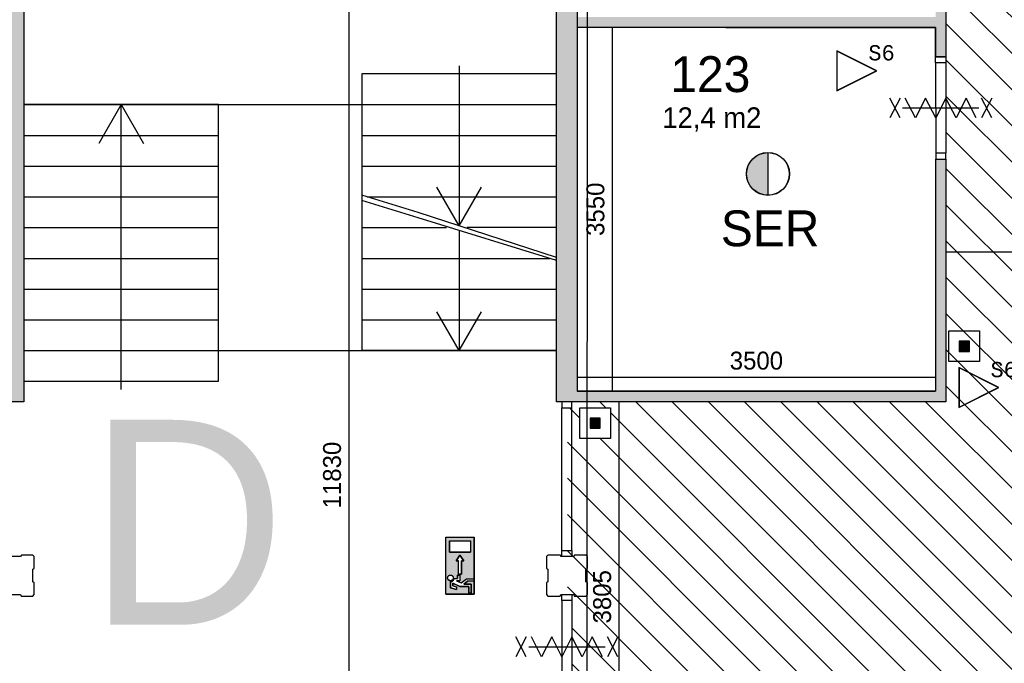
# Model space of a CAD drawing. Extents: x 126249 to 198477, y 373 to 102273.
# Tile 16 of 54: x 159707 to 169319, y 27517 to 33798. Entities that reach past the tile are written whole.
import ezdxf
from ezdxf.enums import TextEntityAlignment as Align

# ---------------------------------------------------------------- set-up
doc = ezdxf.new("R2010")
doc.units = 0
doc.header["$MEASUREMENT"] = 0
doc.header["$PDMODE"] = 35
doc.header["$PDSIZE"] = -0.5
doc.layers.get('0').update_dxf_attribs({"linetype": 'CONTINUOUS'})
doc.layers.get('DEFPOINTS').update_dxf_attribs({"linetype": 'CONTINUOUS'})
for name, color, linetype in [('-02$TEKST$$$MAAT', 252, 'CONTINUOUS'), ('AA$1A---_ARCEER', 252, 'CONTINUOUS'), ('AL00---_BRANDBEVEILIGING', 252, 'CONTINUOUS'), ('AL22----_BINNENWAND', 252, 'CONTINUOUS'), ('AL24----_TRAPPEN', 252, 'CONTINUOUS'), ('AL32----_BINNENKOZIJN', 252, 'CONTINUOUS'), ('AM$1A---_MAATVOERING', 252, 'CONTINUOUS'), ('Betonpalen', 252, 'CONTINUOUS'), ('Brandweer', 252, 'CONTINUOUS'), ('brandweer NIEUW', 252, 'CONTINUOUS'), ('LAYER01', 252, 'CONTINUOUS'), ('M2', 252, 'CONTINUOUS'), ('OMPARTIMENTERING', 252, 'CONTINUOUS'), ('UNUSEDHATCH', 252, 'CONTINUOUS')]:
    doc.layers.add(name, color=color, linetype=linetype)
doc.styles.add('B-01', font='b-gbp')
doc.styles.add('MONOTXT', font='MONOTXT')
doc.dimstyles.new('BBA_STAND', dxfattribs={"dimtxt": 175, "dimasz": 1, "dimexe": 1, "dimexo": 0.001, "dimgap": 75, "dimtad": 1, "dimdec": 0, "dimzin": 0, "dimdsep": 46, "dimtxsty": 'B-01', "dimblk": 'NONE', "dimblk1": 'NONE', "dimblk2": 'PIJL1', "dimcen": 1, "dimse1": 1, "dimse2": 1, "dimclrd": 256, "dimclre": 1, "dimclrt": 256, "dimadec": 0, "dimazin": 0, "dimtfac": 1, "dimtdec": 0, "dimtmove": 0, "dimatfit": 0, "dimldrblk": 'PIJL1', "dimfxl": 1, "dimtolj": 1, "dimtzin": 0, "dimarcsym": 0})

# ---------------------------------------------------------------- blocks, each defined once
blk = doc.blocks.new('*D112')
at = {"layer": 'AM$1A---_MAATVOERING', "lineweight": -2, "transparency": 16777216}
blk.add_line((165490.4, 33723.5), (165490.4, 30173.5), dxfattribs=at)
at = {"layer": 'DEFPOINTS', "color": 0, "transparency": 16777216}
for p in [(167933.4, 33723.5), (165490.4, 30173.5), (167933.4, 30173.5)]:
    blk.add_point(p, dxfattribs=at)
at = {"layer": 'AM$1A---_MAATVOERING', "transparency": 16777216, "insert": (165327.9, 31948.5), "char_height": 175, "attachment_point": 5, "rotation": 90, "style": 'B-01'}
blk.add_mtext('\\A1;3550', dxfattribs=at)
blk = doc.blocks.new('_None')
blk = doc.blocks.new('PIJL1')
at = {"color": 1, "linetype": 'ByBlock'}
blk.add_line((0, 82.6), (0, -82.6), dxfattribs=at)
blk.add_solid([(-100, 16.7), (-100, -16.7), (0, 0)], dxfattribs=at)
blk = doc.blocks.new('*D114')
at = {"layer": 'AM$1A---_MAATVOERING', "lineweight": -2, "transparency": 16777216}
blk.add_line((168648.8, 30307.5), (165148.7, 30307.5), dxfattribs=at)
at = {"layer": 'DEFPOINTS', "color": 0, "transparency": 16777216}
for p in [(165148.7, 34856.8), (168648.8, 34856.5), (165148.7, 30307.5)]:
    blk.add_point(p, dxfattribs=at)
at = {"layer": 'AM$1A---_MAATVOERING', "transparency": 16777216, "insert": (166898.8, 30470), "char_height": 175, "attachment_point": 5, "style": 'B-01'}
blk.add_mtext('\\A1;3500', dxfattribs=at)
blk = doc.blocks.new('*D167')
at = {"layer": 'AM$1A---_MAATVOERING', "lineweight": -2, "transparency": 16777216}
blk.add_line((164948.8, 34110.5), (159748.8, 34110.5), dxfattribs=at)
at = {"layer": 'DEFPOINTS', "color": 0, "transparency": 16777216}
for p in [(159748.8, 34110.5), (164948.8, 33834.5), (159748.8, 33637.5)]:
    blk.add_point(p, dxfattribs=at)
at = {"layer": 'AM$1A---_MAATVOERING', "transparency": 16777216, "insert": (162348.8, 34273), "char_height": 175, "attachment_point": 5, "style": 'B-01'}
blk.add_mtext('\\A1;5200', dxfattribs=at)
blk = doc.blocks.new('*D224')
at = {"layer": 'AM$1A---_MAATVOERING', "lineweight": -2, "transparency": 16777216}
blk.add_line((162919.6, 35269.2), (162919.6, 23439), dxfattribs=at)
at = {"layer": 'DEFPOINTS', "color": 0, "transparency": 16777216}
for p in [(163109.4, 35269.2), (162919.6, 23439), (163147.9, 23439)]:
    blk.add_point(p, dxfattribs=at)
at = {"layer": 'AM$1A---_MAATVOERING', "transparency": 16777216, "insert": (162757.1, 29354.1), "char_height": 175, "attachment_point": 5, "rotation": 90, "style": 'B-01'}
blk.add_mtext('\\A1;11830', dxfattribs=at)
blk = doc.blocks.new('*D230')
at = {"layer": 'AM$1A---_MAATVOERING', "lineweight": -2, "transparency": 16777216}
blk.add_line((165556.4, 30068.7), (165556.4, 26264), dxfattribs=at)
at = {"layer": 'DEFPOINTS', "color": 0, "transparency": 16777216}
for p in [(167087.3, 30068.7), (165556.4, 26264), (167087.3, 26264)]:
    blk.add_point(p, dxfattribs=at)
at = {"layer": 'AM$1A---_MAATVOERING', "transparency": 16777216, "insert": (165393.9, 28166.3), "char_height": 175, "attachment_point": 5, "rotation": 90, "style": 'B-01'}
blk.add_mtext('\\A1;3805', dxfattribs=at)
blk = doc.blocks.new('*D260')
at = {"layer": 'AM$1A---_MAATVOERING', "lineweight": -2, "transparency": 16777216}
blk.add_line((170748.8, 31529.2), (168748.8, 31529.2), dxfattribs=at)
at = {"layer": 'DEFPOINTS', "color": 0, "transparency": 16777216}
for p in [(168748.8, 31529.2), (168748.8, 30741), (170748.8, 30741)]:
    blk.add_point(p, dxfattribs=at)
at = {"layer": 'AM$1A---_MAATVOERING', "transparency": 16777216, "insert": (169748.8, 31691.7), "char_height": 175, "attachment_point": 5, "style": 'B-01'}
blk.add_mtext('\\A1;2000', dxfattribs=at)

msp = doc.modelspace()

# ---------------------------------------------------------------- hatches: boundary and pattern name
at = {"layer": 'AA$1A---_ARCEER'}
h = msp.add_hatch(dxfattribs=at)
h.set_pattern_fill('ANSI31', color=256, scale=2000, angle=270, style=0)
h.set_pattern_definition([(315, (118716.53, 0), (176.7767, 176.7767), [])])
h.paths.add_polyline_path([(170048.8, 40873.7), (169989.1, 40873.7), (169753.6, 40873.7), (169693.8, 40873.7), (168808.6, 40873.7), (168748.8, 40873.7), (168748.8, 40873.5), (168748.8, 40373.5), (168748.8, 40313.5), (168748.8, 39433.2), (168748.8, 39373.5), (168748.8, 33773.5), (168748.8, 33437.5), (168748.8, 33377.5), (168748.8, 32497.2), (168748.8, 32437.5), (168748.8, 30068.7), (165098.6, 30068.7), (165098.6, 30009), (165054.3, 30009), (165054.5, 28188.5), (165098.6, 28188.5), (165098.6, 28128.7), (165098.6, 27226.3), (165098.6, 26323.7), (165098.6, 26264), (167948.8, 26264), (167948.8, 26673.5), (168048.8, 26673.5), (168108.6, 26673.5), (168343.8, 26673.5), (168403.6, 26673.5), (169289.1, 26673.5), (169348.8, 26673.5), (171798.8, 26673.5), (171798.8, 24223.5), (171858.2, 24223.5), (172093.7, 24223.5), (172153.5, 24223.5), (173038.7, 24223.5), (173098.5, 24223.5), (173198.5, 24223.5), (173258.2, 24223.5), (174143.5, 24223.5), (174203.2, 24223.5), (174438.7, 24223.5), (174498.5, 24223.5), (176798.5, 24223.5), (176858.2, 24223.5), (177743.5, 24223.5), (177803.2, 24223.5), (178038.7, 24223.5), (178098.5, 24223.5), (178098.5, 24623.5), (178098.7, 24623.5), (178098.7, 24683.2), (178098.7, 24918.7), (178098.7, 24978.5), (178098.7, 25863.7), (178098.7, 25923.5), (178098.5, 25923.5), (178098.5, 26673.5), (181098.8, 26673.5), (181098.8, 26773.5), (186499.1, 26773.5), (186499.1, 30975.3), (182948.8, 30975.3), (182948.8, 32775.3), (183148.8, 32775.3), (183148.8, 32775.1), (183208.6, 32775.1), (183988.8, 32775.3), (184048.8, 32775.3), (184300.1, 32775.3), (184300.1, 32835.1), (184299.9, 33615.3), (184299.9, 33675.3), (184299.9, 34065.3), (184300.1, 34065.3), (184300.1, 34125), (184299.9, 34905.3), (184299.9, 34975.3), (184048.8, 34975.3), (183988.8, 34975.3), (183208.6, 34975.3), (183148.8, 34975.3), (182948.8, 34975.3), (182948.8, 36688.7), (182899.5, 36688.7), (182899.5, 36613.9), (182599.5, 36613.9), (182599.5, 36913.9), (182872.8, 36913.9), (182872.8, 40873.7), (182003.6, 40873.7), (181943.9, 40873.7), (181708.6, 40873.7), (181648.9, 40873.7), (181648.9, 40873.5), (180398.8, 40873.5), (180298.8, 40873.5), (174948.8, 40873.5), (170048.8, 40873.5)])
h.paths.add_polyline_path([(179248.8, 37073.5), (179248.8, 28673.5), (170748.8, 28673.5), (170748.8, 37073.5)], flags=16)
h.paths.add_polyline_path([(175648.9, 39105.5), (175663.9, 39110.5), (175663.9, 39235.5), (175648.9, 39243.5), (175648.9, 39373.5), (175784.9, 39373.5), (175789.9, 39358.5), (175914.9, 39358.5), (175922.9, 39373.5), (176048.9, 39373.5), (176048.9, 39241.5), (176033.9, 39236.5), (176033.9, 39111.5), (176048.9, 39103.5), (176048.9, 38973.5), (175920.9, 38973.5), (175915.9, 38988.5), (175790.9, 38988.5), (175782.9, 38973.5), (175648.9, 38973.5)], flags=16)
h.paths.add_polyline_path([(170648.9, 39103.5), (170633.9, 39111.5), (170633.9, 39236.5), (170648.9, 39241.5), (170648.9, 39373.5), (170522.9, 39373.5), (170514.9, 39358.5), (170389.9, 39358.5), (170384.9, 39373.5), (170248.9, 39373.5), (170248.9, 39243.5), (170263.9, 39235.5), (170263.9, 39110.5), (170248.9, 39105.5), (170248.9, 38973.5), (170382.9, 38973.5), (170390.9, 38988.5), (170515.9, 38988.5), (170520.9, 38973.5), (170648.9, 38973.5)], flags=16)
h.paths.add_polyline_path([(170522.9, 33973.5), (170514.9, 33958.5), (170389.9, 33958.5), (170384.9, 33973.5), (170248.9, 33973.5), (170248.9, 33843.5), (170263.9, 33835.5), (170263.9, 33710.5), (170248.9, 33705.5), (170248.9, 33573.5), (170382.9, 33573.5), (170390.9, 33588.5), (170515.9, 33588.5), (170520.9, 33573.5), (170648.9, 33573.5), (170648.9, 33703.5), (170633.9, 33711.5), (170633.9, 33836.5), (170648.9, 33841.5), (170648.9, 33973.5)], flags=16)
h.paths.add_polyline_path([(181048.9, 39105.5), (181063.9, 39110.5), (181063.9, 39235.5), (181048.9, 39243.5), (181048.9, 39373.5), (181184.9, 39373.5), (181189.9, 39358.5), (181314.9, 39358.5), (181322.9, 39373.5), (181448.9, 39373.5), (181448.9, 39241.5), (181433.9, 39236.5), (181433.9, 39111.5), (181448.9, 39103.5), (181448.9, 38973.5), (181320.9, 38973.5), (181315.9, 38988.5), (181190.9, 38988.5), (181182.9, 38973.5), (181048.9, 38973.5)], flags=16)
h.paths.add_polyline_path([(181048.9, 33843.5), (181063.9, 33835.5), (181063.9, 33710.5), (181048.9, 33705.5), (181048.9, 33573.5), (181182.9, 33573.5), (181190.9, 33588.5), (181315.9, 33588.5), (181320.9, 33573.5), (181448.9, 33573.5), (181448.9, 33703.5), (181433.9, 33711.5), (181433.9, 33836.5), (181448.9, 33841.5), (181448.9, 33973.5), (181322.9, 33973.5), (181314.9, 33958.5), (181189.9, 33958.5), (181184.9, 33973.5), (181048.9, 33973.5)], flags=16)
h.paths.add_polyline_path([(175784.9, 28573.5), (175789.9, 28558.5), (175914.9, 28558.5), (175922.9, 28573.5), (176048.9, 28573.5), (176048.9, 28441.5), (176033.9, 28436.5), (176033.9, 28311.5), (176048.9, 28303.5), (176048.9, 28173.5), (175920.9, 28173.5), (175915.9, 28188.5), (175790.9, 28188.5), (175782.9, 28173.5), (175648.9, 28173.5), (175648.9, 28305.5), (175663.9, 28310.5), (175663.9, 28435.5), (175648.9, 28443.5), (175648.9, 28573.5)], flags=16)
h.paths.add_polyline_path([(170522.9, 28573.5), (170514.9, 28558.5), (170389.9, 28558.5), (170384.9, 28573.5), (170248.9, 28573.5), (170248.9, 28443.5), (170263.9, 28435.5), (170263.9, 28310.5), (170248.9, 28305.5), (170248.9, 28173.5), (170382.9, 28173.5), (170390.9, 28188.5), (170515.9, 28188.5), (170520.9, 28173.5), (170648.9, 28173.5), (170648.9, 28303.5), (170633.9, 28311.5), (170633.9, 28436.5), (170648.9, 28441.5), (170648.9, 28573.5)], flags=16)
h.paths.add_polyline_path([(181184.9, 28573.5), (181189.9, 28558.5), (181314.9, 28558.5), (181322.9, 28573.5), (181448.9, 28573.5), (181448.9, 28441.5), (181433.9, 28436.5), (181433.9, 28311.5), (181448.9, 28303.5), (181448.9, 28173.5), (181320.9, 28173.5), (181315.9, 28188.5), (181190.9, 28188.5), (181182.9, 28173.5), (181048.9, 28173.5), (181048.9, 28305.5), (181063.9, 28310.5), (181063.9, 28435.5), (181048.9, 28443.5), (181048.9, 28573.5)], flags=16)
h.paths.add_polyline_path([(165474.5, 30010.4), (165474.5, 29710.4), (165174.5, 29710.4), (165174.5, 30010.4)], flags=16)
h.paths.add_polyline_path([(165374.5, 29910.4), (165374.5, 29810.4), (165274.5, 29810.4), (165274.5, 29910.4)], flags=0)
h.paths.add_polyline_path([(165233.9, 28573.5), (165248.9, 28558.5), (165248.9, 28441.5), (165233.9, 28436.5), (165233.9, 28311.5), (165248.9, 28303.5), (165248.9, 28173.5), (165233.9, 28173.5), (165248.9, 28188.5), (165248.9, 28303.5), (165233.9, 28311.5), (165233.9, 28436.5), (165248.9, 28441.5), (165248.9, 28573.5)], flags=16)
h.paths.add_polyline_path([(173527.6, 34475.4), (175860.9, 34475.4), (175860.9, 31475.4), (173527.6, 31475.4)], flags=8)
at = {"layer": 'AL00---_BRANDBEVEILIGING'}
for points in [[(168878.4, 30661.5), (168878.4, 30561.5), (168978.4, 30561.5), (168978.4, 30661.5)], [(165274.5, 29910.4), (165274.5, 29810.4), (165374.5, 29810.4), (165374.5, 29910.4)]]:
    msp.add_hatch(color=256, dxfattribs=at).paths.add_polyline_path(points)
at = {"layer": 'Brandweer'}
h = msp.add_hatch(color=256, dxfattribs=at)
h.paths.add_polyline_path([(164143.4, 28748.2), (163866, 28748.2), (163866, 28193.3), (164143.4, 28193.3)])
h.paths.add_polyline_path([(164041.7, 28517), (164018.6, 28517), (164018.6, 28387.6), (163990.8, 28387.6), (163990.8, 28517), (163967.7, 28517), (164004.7, 28572.5)], flags=16)
h.paths.add_polyline_path([(163903, 28600.3), (163903, 28711.2), (164106.4, 28711.2), (164106.4, 28600.3)], flags=16)
h.paths.add_polyline_path([(164004.7, 28378.3), (164004.7, 28322.8), (163971.1, 28322.8), (164018.2, 28301.4), (164069.5, 28341.3), (164138.8, 28341.3), (164138.8, 28318.2), (164077.4, 28318.2), (164041.7, 28290.4), (164115.7, 28290.4), (164115.7, 28202.6), (164092.6, 28202.6), (164092.6, 28267.3), (164003.8, 28267.3), (163935.4, 28298.4), (163935.4, 28271.5), (163972.4, 28262.3), (163972.4, 28238.4), (163912.2, 28253.5), (163912.2, 28314.4), (163918.7, 28315), (163919.1, 28315.1), (163928.6, 28318.4), (163929.1, 28318.6), (163934.2, 28321.9), (163934.7, 28322.3), (163938.2, 28325.5), (163938.4, 28325.7), (163942.9, 28331.5), (163943.2, 28332), (163945.9, 28337.7), (163946.5, 28339.2), (163947.4, 28342.5), (163947.7, 28344), (163947.8, 28344.3), (163947.9, 28344.7), (163947.9, 28345.1), (163948, 28345.5), (163948.1, 28345.9), (163981.6, 28345.9), (163981.6, 28378.3)], flags=16)
h.paths.add_polyline_path([(163937.9, 28340), (163936.1, 28336.2), (163935.9, 28336), (163933.7, 28332.9), (163933.6, 28332.8), (163930.9, 28329.9), (163927.7, 28327.4), (163925.9, 28326.4), (163925.3, 28326), (163921.6, 28324.4), (163917.5, 28323.2), (163917.6, 28323.3), (163915.6, 28323), (163914.8, 28322.9), (163910.9, 28322.8), (163906.8, 28323.3), (163902.8, 28324.4), (163902.9, 28324.4), (163899, 28326.1), (163898.7, 28326.3), (163895.7, 28328.2), (163894.5, 28329.2), (163894.4, 28329.3), (163894.5, 28329.2), (163894.4, 28329.3), (163892.5, 28331), (163892.2, 28331.4), (163889.9, 28334), (163889.1, 28335.3), (163889, 28335.4), (163889.1, 28335.3), (163889, 28335.4), (163887.7, 28337.5), (163887, 28339.1), (163886.6, 28339.7), (163886.9, 28339.3), (163885.6, 28342.5), (163885.1, 28344.8), (163884.9, 28345.3), (163884.5, 28349.2), (163884.6, 28353.3), (163885.3, 28357.3), (163886.5, 28361.2), (163887.2, 28362.5), (163887.2, 28362.6), (163887.2, 28362.5), (163887.3, 28362.6), (163888.4, 28364.9), (163890.7, 28368.2), (163891.8, 28369.4), (163892.3, 28369.9), (163892.1, 28369.7), (163892.6, 28370.2), (163893.5, 28371.1), (163895.2, 28372.4), (163895.7, 28372.9), (163899.2, 28375.1), (163902.9, 28376.7), (163906.8, 28377.8), (163908.8, 28378.1), (163909.3, 28378.2), (163908.8, 28378.1), (163912.2, 28378.4), (163912.2, 28378.4), (163916.4, 28378.1), (163920.3, 28377.2), (163922.2, 28376.4), (163922.7, 28376.3), (163922.3, 28376.5), (163925.3, 28375.1), (163928.8, 28372.9), (163930, 28371.8), (163930.2, 28371.7), (163930, 28371.9), (163930.1, 28371.8), (163931.9, 28370.2), (163934.6, 28367.1), (163936.8, 28363.7), (163938.4, 28359.9), (163939.5, 28356), (163940, 28351.9), (163939.9, 28347.8), (163939.2, 28343.8), (163939.2, 28343.6)], flags=16)
at = {"layer": 'brandweer NIEUW'}
msp.add_hatch(color=256, dxfattribs=at).paths.add_polyline_path([(167011.9, 32084.6), (167011.9, 32501, 1)])
at = {"layer": 'UNUSEDHATCH'}
h = msp.add_hatch(color=256, dxfattribs=at)
h.paths.add_polyline_path([(174998.8, 46173.5), (174998.8, 47173.5), (174998.8, 48173.5), (174998.8, 49953.5), (174898.8, 49953.5), (174898.8, 46173.5)])
h.paths.add_polyline_path([(168748.8, 33437.5), (168748.8, 33773.5), (168748.8, 33823.5), (168748.8, 39373.5), (168648.8, 39373.5), (168648.8, 33823.5), (165148.6, 33823.5), (165148.6, 33723.5), (166600.2, 33723.5), (168648.8, 33723.5), (168648.8, 33437.5)])
msp.add_hatch(color=256, dxfattribs=at).paths.add_polyline_path([(165018.8, 30068.7), (165018.8, 30068.8), (165078.8, 30068.8), (165078.8, 30068.7), (168748.8, 30068.7), (168748.8, 32437.5), (168648.8, 32437.5), (168648.8, 30173.5), (165148.3, 30173.5), (165148.3, 30173.5), (165148.8, 36573.2), (159748.8, 36573.2), (159748.8, 38972.4), (159548.8, 38972.4), (159548.8, 36573.7), (159548.8, 30069), (159748.8, 30069), (159748.8, 36373.2), (164948.8, 36373.2), (164948.8, 30068.7)])

# ---------------------------------------------------------------- linework, layer by layer
at = {"layer": '-02$TEKST$$$MAAT'}
for points in [[(167682.8, 33299.5), (167682.8, 33104.2), (168073.5, 33299.5), (167682.8, 33494.8)], [(167685.3, 33299.5), (167685.3, 33108.2), (168067.9, 33299.5), (167685.3, 33490.8)], [(168875.1, 30207.9), (168875.1, 30012.5), (169265.7, 30207.9), (168875.1, 30403.2)], [(168877.6, 30207.9), (168877.6, 30016.6), (169260.1, 30207.9), (168877.6, 30399.1)]]:
    msp.add_lwpolyline(points, close=True, dxfattribs=at)
at = {"layer": 'AL00---_BRANDBEVEILIGING'}
for points in [[(168778.4, 30461.6), (168778.4, 30761.5), (169078.4, 30761.5), (169078.4, 30461.5), (168778.4, 30461.5)], [(165174.5, 29710.5), (165174.5, 30010.4), (165474.5, 30010.4), (165474.5, 29710.4), (165174.5, 29710.4)]]:
    msp.add_lwpolyline(points, dxfattribs=at)
for points in [[(168878.4, 30561.5), (168978.4, 30561.5), (168978.4, 30661.5), (168878.4, 30661.5)], [(165274.5, 29810.4), (165374.5, 29810.4), (165374.5, 29910.4), (165274.5, 29910.4)]]:
    msp.add_lwpolyline(points, close=True, dxfattribs=at)
at = {"layer": 'AL22----_BINNENWAND'}
for points in [[(168748.8, 39373.5), (168748.8, 33773.5)], [(165148.8, 36573.2), (165148.3, 30173.5)], [(159748.8, 36373.2), (159748.8, 30069)], [(164948.8, 30068.7), (164948.8, 36373.2)], [(168748.8, 33823.5), (168748.8, 33437.5)], [(168748.8, 33773.5), (168748.8, 33437.5)], [(166600.2, 33723.5), (165148.8, 33723.5)], [(166600.2, 33723.5), (168648.8, 33723.5)], [(167933.4, 33723.5), (166600.2, 33723.5)], [(168648.8, 33723.5), (167933.4, 33723.5)], [(168648.8, 33723.5), (168648.8, 33437.5)], [(168648.8, 33437.5), (168648.8, 33723.5)], [(168748.8, 33437.5), (168648.8, 33437.5)], [(168648.8, 32437.5), (168648.8, 30173.5)], [(168648.8, 32437.5), (168748.8, 32437.5)], [(168748.8, 32437.5), (168748.8, 30068.7)], [(168648.8, 30173.5), (165148.3, 30173.5)], [(165148.3, 30173.5), (168648.8, 30173.5)], [(159748.8, 30069), (159548.8, 30069)], [(168748.8, 30068.7), (164948.8, 30068.7)]]:
    msp.add_lwpolyline(points, dxfattribs=at)
at = {"layer": 'AL24----_TRAPPEN'}
for points in [[(164948.3, 33269.2), (163048.3, 33269.2)], [(163048.3, 33269.2), (163048.3, 30569.2)], [(163998.3, 33349.2), (163998.3, 31786)], [(164948.3, 30569.2), (164948.3, 33269.2)], [(159748.8, 32969.2), (161648.8, 32969.2)], [(161648.8, 32969.2), (159748.8, 32969.2)], [(159748.8, 32969.2), (159748.8, 30269.2)], [(160698.8, 32969.2), (160480.9, 32591.6)], [(160698.8, 30189.2), (160698.8, 32969.2)], [(160698.8, 32969.2), (160916.8, 32591.6)], [(161648.8, 30269.2), (161648.8, 32969.2)], [(161648.8, 32969.2), (163048.3, 32969.2)], [(163048.3, 32969.2), (164948.3, 32969.2)], [(159748.8, 32669.2), (161648.8, 32669.2)], [(163048.3, 32669.2), (164948.3, 32669.2)], [(159748.8, 32369.2), (161648.8, 32369.2)], [(163048.3, 32369.2), (164948.3, 32369.2)], [(163998.3, 31786), (163780.3, 32163.5)], [(163998.3, 31786), (164216.2, 32163.5)], [(159748.8, 32069.2), (161648.8, 32069.2)], [(164948.3, 31479.1), (163598.3, 31915.2), (163048.3, 32084.6)], [(164948.8, 31449.1), (163598.3, 31865.2), (163048.3, 32034.6)], [(163098.4, 32069.2), (164948.3, 32069.2)], [(159748.8, 31769.2), (161648.8, 31769.2)], [(163048.3, 31769.2), (163873.3, 31769.2)], [(163998.3, 31741.9), (163998.3, 30569.2)], [(164948.3, 31769.2), (164072.2, 31769.2)], [(159748.8, 31469.2), (161648.8, 31469.2)], [(163048.3, 31469.2), (164883.7, 31469.2)], [(159748.8, 31169.2), (161648.8, 31169.2)], [(163048.3, 31169.2), (164948.3, 31169.2)], [(159748.8, 30869.2), (161648.8, 30869.2)], [(163048.3, 30869.2), (164948.3, 30869.2)], [(163998.3, 30569.2), (163780.3, 30946.7)], [(163998.3, 30569.2), (164216.2, 30946.7)], [(159748.8, 30569.2), (161648.8, 30569.2)], [(161648.8, 30569.2), (163048.3, 30569.2)], [(164948.3, 30569.2), (163048.3, 30569.2)], [(163048.3, 30569.2), (164948.3, 30569.2)], [(159748.8, 30269.2), (161648.8, 30269.2)]]:
    msp.add_lwpolyline(points, dxfattribs=at)
at = {"layer": 'AL32----_BINNENKOZIJN', "ltscale": 10}
for p, q in [((164998.8, 28618.2), (164998.8, 30009)), ((165098.6, 28618.2), (165098.6, 30009))]:
    msp.add_line(p, q, dxfattribs=at)
at = {"layer": 'AL32----_BINNENKOZIJN'}
for points in [[(168748.8, 33437.5), (168748.8, 33377.5), (168648.8, 33377.5), (168648.8, 33437.5)], [(168748.8, 32437.5), (168748.8, 32497.2), (168649.1, 32497.2), (168649.1, 32437.5)], [(165098.6, 30009), (165098.6, 30068.7), (164998.8, 30068.7), (164998.8, 30009)], [(165098.6, 28618.2), (165098.6, 28558.5), (164998.8, 28558.5), (164998.8, 28618.2)], [(165098.6, 28188.5), (165098.6, 28128.7), (164998.8, 28128.7), (164998.8, 28188.5)]]:
    msp.add_lwpolyline(points, close=True, dxfattribs=at)
for points in [[(168648.8, 33377.5), (168649.1, 32497.2)], [(168748.8, 33377.5), (168748.8, 32497.2)], [(168498.8, 32937.3), (168698.8, 32937.3), (168898.8, 32937.3)], [(168499, 32937.3), (168699, 32937.3), (168899, 32937.3)], [(164998.8, 28128.7), (164998.8, 27226.3)], [(165098.6, 28128.7), (165098.6, 27226.3)]]:
    msp.add_lwpolyline(points, dxfattribs=at)
at = {"layer": 'Betonpalen'}
for points in [[(159714.9, 28558.5), (159589.9, 28558.5)], [(159722.9, 28573.5), (159714.9, 28558.5)], [(159833.9, 28573.5), (159722.9, 28573.5)], [(159848.9, 28558.5), (159833.9, 28573.5)], [(159848.9, 28441.5), (159848.9, 28558.5)], [(164863.9, 28573.5), (164848.9, 28558.5)], [(164848.9, 28558.5), (164848.9, 28443.5)], [(164984.9, 28573.5), (164863.9, 28573.5)], [(164989.9, 28558.5), (164984.9, 28573.5)], [(165114.9, 28558.5), (164989.9, 28558.5)], [(165122.9, 28573.5), (165114.9, 28558.5)], [(165233.9, 28573.5), (165122.9, 28573.5)], [(165248.9, 28558.5), (165233.9, 28573.5)], [(165248.9, 28441.5), (165248.9, 28558.5)], [(159833.9, 28436.5), (159848.9, 28441.5)], [(159833.9, 28311.5), (159833.9, 28436.5)], [(164848.9, 28443.5), (164863.9, 28435.5)], [(164863.9, 28435.5), (164863.9, 28310.5)], [(165233.9, 28436.5), (165248.9, 28441.5)], [(165233.9, 28311.5), (165233.9, 28436.5)], [(159848.9, 28303.5), (159833.9, 28311.5)], [(159848.9, 28188.5), (159848.9, 28303.5)], [(164863.9, 28310.5), (164848.9, 28305.5)], [(164848.9, 28305.5), (164848.9, 28188.5)], [(165248.9, 28303.5), (165233.9, 28311.5)], [(165248.9, 28188.5), (165248.9, 28303.5)], [(159590.9, 28188.5), (159715.9, 28188.5)], [(159715.9, 28188.5), (159720.9, 28173.5)], [(159720.9, 28173.5), (159833.9, 28173.5)], [(159833.9, 28173.5), (159848.9, 28188.5)], [(164848.9, 28188.5), (164863.9, 28173.5)], [(164863.9, 28173.5), (164982.9, 28173.5)], [(164982.9, 28173.5), (164990.9, 28188.5)], [(164990.9, 28188.5), (165115.9, 28188.5)], [(165115.9, 28188.5), (165120.9, 28173.5)], [(165120.9, 28173.5), (165233.9, 28173.5)], [(165233.9, 28173.5), (165248.9, 28188.5)]]:
    msp.add_lwpolyline(points, dxfattribs=at)
at = {"layer": 'Brandweer'}
for p, q in [((163866, 28193.3), (163866, 28748.2)), ((163866, 28748.2), (164143.4, 28748.2)), ((164143.4, 28193.3), (164143.4, 28748.2)), ((163903, 28711.2), (163903, 28600.3)), ((163903, 28711.2), (164106.4, 28711.2)), ((164106.4, 28711.2), (164106.4, 28600.3)), ((163903, 28600.3), (164106.4, 28600.3)), ((164004.7, 28572.5), (163967.7, 28517)), ((164041.7, 28517), (164004.7, 28572.5)), ((163967.7, 28517), (163990.8, 28517)), ((163990.8, 28387.6), (163990.8, 28517)), ((164018.6, 28517), (164041.7, 28517)), ((164018.6, 28387.6), (164018.6, 28517)), ((163981.6, 28378.3), (163981.6, 28345.9)), ((164004.7, 28378.3), (163981.6, 28378.3)), ((163990.8, 28387.6), (164018.6, 28387.6)), ((164004.7, 28378.3), (164004.7, 28322.8)), ((163912.2, 28314.4), (163912.2, 28253.5)), ((163935.4, 28298.4), (164003.8, 28267.3)), ((163935.4, 28271.5), (163935.4, 28298.4)), ((163935.4, 28271.5), (163972.4, 28262.3)), ((163948.1, 28345.9), (163981.6, 28345.9)), ((163971.1, 28322.8), (164004.7, 28322.8)), ((163971.1, 28322.8), (164018.2, 28301.4)), ((163972.4, 28262.3), (163972.4, 28238.4)), ((164003.8, 28267.3), (164092.6, 28267.3)), ((164018, 28301.3), (164069.5, 28341.3)), ((164041.7, 28290.4), (164077.4, 28318.2)), ((164115.7, 28290.4), (164041.7, 28290.4)), ((164069.5, 28341.3), (164138.8, 28341.3)), ((164138.8, 28318.2), (164077.4, 28318.2)), ((164092.6, 28267.3), (164092.6, 28202.6)), ((164115.7, 28202.6), (164115.7, 28290.4)), ((164138.8, 28341.3), (164138.8, 28318.2)), ((163866, 28193.3), (164143.4, 28193.3)), ((163912.2, 28253.5), (163972.4, 28238.4)), ((164092.6, 28202.6), (164115.7, 28202.6))]:
    msp.add_line(p, q, dxfattribs=at)
for points in [[(168301.5, 33034.1), (168201.5, 32840.6)], [(168301.5, 32840.6), (168201.5, 33034.1)], [(169045.5, 32840.6), (168946.5, 33034.1), (168847.5, 32840.6), (168748.5, 33034.1), (168649.5, 32840.6), (168550.5, 33034.1), (168451.5, 32840.6), (168352.5, 33034.1)], [(169196.5, 33034.1), (169096.5, 32840.6)], [(169196.5, 32840.6), (169096.5, 33034.1)], [(168326.5, 32937.3), (169071.5, 32937.3)], [(168326.5, 32937.3), (169071.5, 32937.3)], [(164143.4, 28193.3), (163866, 28193.3), (163866, 28748.2), (164143.4, 28748.2), (164143.4, 28193.3)], [(164106.4, 28600.3), (163903, 28600.3), (163903, 28711.2), (164106.4, 28711.2), (164106.4, 28600.3)], [(164018.6, 28387.6), (163990.8, 28387.6), (163990.8, 28517), (163967.7, 28517), (164004.7, 28572.5), (164041.7, 28517), (164018.6, 28517), (164018.6, 28387.6)], [(163892.6, 28370.2), (163893.6, 28371.1), (163894.6, 28372), (163895.7, 28372.8), (163896.8, 28373.6), (163898, 28374.4), (163899.2, 28375), (163900.4, 28375.6), (163901.6, 28376.2), (163902.9, 28376.7), (163904.2, 28377.1), (163905.5, 28377.5), (163906.8, 28377.8), (163908.2, 28378), (163909.5, 28378.2), (163910.9, 28378.3), (163912.2, 28378.3), (163913.6, 28378.3), (163915, 28378.2), (163916.3, 28378), (163917.7, 28377.8), (163919, 28377.5), (163920.3, 28377.1), (163921.6, 28376.7), (163922.9, 28376.2), (163924.1, 28375.6), (163925.3, 28375), (163926.5, 28374.4), (163927.7, 28373.6), (163928.8, 28372.8), (163929.8, 28372), (163930.9, 28371.1), (163931.9, 28370.2), (163932.8, 28369.2), (163933.7, 28368.2), (163934.5, 28367.1), (163935.3, 28366), (163936, 28364.8), (163936.7, 28363.6), (163937.3, 28362.4), (163937.9, 28361.2), (163938.4, 28359.9), (163938.8, 28358.6), (163939.2, 28357.3), (163939.4, 28356), (163939.7, 28354.6), (163939.8, 28353.3), (163939.9, 28351.9), (163940, 28350.6), (163939.9, 28349.2), (163939.8, 28347.8), (163939.7, 28346.5), (163939.4, 28345.1), (163939.2, 28343.8), (163938.8, 28342.5), (163938.4, 28341.2), (163937.9, 28339.9), (163937.3, 28338.7), (163936.7, 28337.5), (163936, 28336.3), (163935.3, 28335.1), (163934.5, 28334), (163933.7, 28333), (163932.8, 28331.9), (163931.9, 28330.9), (163930.9, 28330), (163929.8, 28329.1), (163928.8, 28328.3), (163927.7, 28327.5), (163926.5, 28326.8), (163925.3, 28326.1), (163924.1, 28325.5), (163922.9, 28324.9), (163921.6, 28324.4), (163920.3, 28324), (163919, 28323.6), (163917.7, 28323.3), (163916.3, 28323.1), (163915, 28322.9), (163913.6, 28322.8), (163912.2, 28322.8), (163910.9, 28322.8), (163909.5, 28322.9), (163908.2, 28323.1), (163906.8, 28323.3), (163905.5, 28323.6), (163904.2, 28324), (163902.9, 28324.4), (163901.6, 28324.9), (163900.4, 28325.5), (163899.2, 28326.1), (163898, 28326.8), (163896.8, 28327.5), (163895.7, 28328.3), (163894.6, 28329.1), (163893.6, 28330), (163892.6, 28330.9), (163891.7, 28331.9), (163890.8, 28333), (163890, 28334), (163889.2, 28335.1), (163888.4, 28336.3), (163887.8, 28337.5), (163887.2, 28338.7), (163886.6, 28339.9), (163886.1, 28341.2), (163885.7, 28342.5), (163885.3, 28343.8), (163885, 28345.1), (163884.8, 28346.5), (163884.6, 28347.8), (163884.5, 28349.2), (163884.5, 28350.6), (163884.5, 28351.9), (163884.6, 28353.3), (163884.8, 28354.6), (163885, 28356), (163885.3, 28357.3), (163885.7, 28358.6), (163886.1, 28359.9), (163886.6, 28361.2), (163887.2, 28362.4), (163887.8, 28363.6), (163888.4, 28364.8), (163889.2, 28366), (163890, 28367.1), (163890.8, 28368.2), (163891.7, 28369.2), (163892.6, 28370.2)], [(163908.2, 28323.1), (163903.5, 28324.2), (163898.4, 28326.5), (163894.5, 28329.2), (163892, 28331.6), (163889, 28335.3), (163886.9, 28339.2), (163885.1, 28344.9), (163884.5, 28352.2), (163885.6, 28358.4), (163887.2, 28362.5), (163888.3, 28364.7), (163890.1, 28367.3), (163891.9, 28369.4), (163895.3, 28372.5), (163898.8, 28374.9), (163903.1, 28376.8), (163908.9, 28378.1), (163913.1, 28378.3), (163916.7, 28377.9), (163922.3, 28376.4), (163925.7, 28374.8), (163930.1, 28371.8), (163934.3, 28367.4), (163936.2, 28364.6), (163938.3, 28360.2), (163939.5, 28355.9), (163939.9, 28349.2), (163939, 28343.1), (163937.4, 28338.8), (163935.6, 28335.6), (163933.2, 28332.4), (163929.8, 28329.1), (163925.8, 28326.4), (163922.5, 28324.8), (163918.3, 28323.5), (163915.5, 28323), (163910.9, 28322.8), (163908.2, 28323.1)], [(164115.7, 28202.6), (164092.6, 28202.6), (164092.6, 28267.3), (164003.8, 28267.3), (163935.4, 28298.4), (163935.4, 28271.5), (163972.4, 28262.3), (163972.4, 28238.4), (163912.2, 28253.5), (163912.2, 28314.4), (163918.1, 28314.9), (163920.6, 28315.4), (163923.1, 28316.1), (163925.8, 28317.1), (163929.3, 28318.8), (163932.1, 28320.4), (163933.9, 28321.7), (163936.3, 28323.6), (163938.1, 28325.4), (163940.6, 28328.2), (163942.6, 28331), (163944.3, 28334), (163945.7, 28336.9), (163947.1, 28341), (163947.8, 28344), (163948.4, 28345.9), (163981.6, 28345.9), (163981.6, 28378.3), (164004.7, 28378.3), (164004.7, 28322.8), (163971.1, 28322.8), (164018.2, 28301.4), (164069.5, 28341.3), (164138.8, 28341.3), (164138.8, 28318.2), (164077.4, 28318.2), (164041.7, 28290.4), (164115.7, 28290.4), (164115.7, 28202.6)], [(163912.2, 28314.4), (163912.6, 28314.4), (163913.1, 28314.5), (163913.5, 28314.5), (163913.9, 28314.5), (163914.3, 28314.5), (163914.7, 28314.5), (163915.1, 28314.6), (163915.5, 28314.6), (163915.9, 28314.6), (163916.3, 28314.7), (163916.7, 28314.7), (163917.1, 28314.8), (163917.5, 28314.8), (163917.9, 28314.9), (163918.3, 28315), (163918.7, 28315), (163919.1, 28315.1), (163919.5, 28315.2), (163919.9, 28315.3), (163920.3, 28315.4), (163920.7, 28315.5), (163921.1, 28315.5), (163921.5, 28315.6), (163921.9, 28315.8), (163922.3, 28315.9), (163922.7, 28316), (163923.1, 28316.1), (163923.4, 28316.2), (163923.8, 28316.4), (163924.2, 28316.5), (163924.6, 28316.6), (163925, 28316.8), (163925.4, 28316.9), (163925.7, 28317.1), (163926.1, 28317.2), (163926.5, 28317.4), (163926.9, 28317.5), (163927.2, 28317.7), (163927.6, 28317.9), (163928, 28318), (163928.3, 28318.2), (163928.7, 28318.4), (163929.1, 28318.6), (163929.4, 28318.8), (163929.8, 28319), (163930.1, 28319.2), (163930.5, 28319.4), (163930.8, 28319.6), (163931.2, 28319.8), (163931.5, 28320), (163931.9, 28320.2), (163932.2, 28320.5), (163932.5, 28320.7), (163932.9, 28320.9), (163933.2, 28321.2), (163933.5, 28321.4), (163933.9, 28321.6), (163934.2, 28321.9), (163934.5, 28322.1), (163934.8, 28322.4), (163935.2, 28322.6), (163935.5, 28322.9), (163935.8, 28323.2), (163936.1, 28323.4), (163936.4, 28323.7), (163936.7, 28324), (163937, 28324.3), (163937.3, 28324.5), (163937.6, 28324.8), (163937.9, 28325.1), (163938.2, 28325.4), (163938.4, 28325.7), (163938.7, 28326), (163939, 28326.3), (163939.3, 28326.6), (163939.5, 28326.9), (163939.8, 28327.2), (163940.1, 28327.5), (163940.3, 28327.8), (163940.6, 28328.2), (163940.8, 28328.5), (163941.1, 28328.8), (163941.3, 28329.1), (163941.5, 28329.5), (163941.8, 28329.8), (163942, 28330.1), (163942.2, 28330.5), (163942.5, 28330.8), (163942.7, 28331.1), (163942.9, 28331.5), (163943.1, 28331.8), (163943.3, 28332.2), (163943.5, 28332.5), (163943.7, 28332.9), (163943.9, 28333.2), (163944.1, 28333.6), (163944.3, 28334), (163944.5, 28334.3), (163944.7, 28334.7), (163944.9, 28335), (163945, 28335.4), (163945.2, 28335.8), (163945.4, 28336.2), (163945.5, 28336.5), (163945.7, 28336.9), (163945.8, 28337.3), (163946, 28337.7), (163946.1, 28338), (163946.3, 28338.4), (163946.4, 28338.8), (163946.5, 28339.2), (163946.6, 28339.6), (163946.8, 28340), (163946.9, 28340.4), (163947, 28340.8), (163947.1, 28341.1), (163947.2, 28341.5), (163947.3, 28341.9), (163947.4, 28342.3), (163947.5, 28342.7), (163947.6, 28343.1), (163947.7, 28343.5), (163947.7, 28343.9), (163947.8, 28344.3), (163947.9, 28344.7), (163947.9, 28345.1), (163948, 28345.5), (163948.1, 28345.9)], [(164651.3, 27580.9), (164551.3, 27774.5)], [(164651.3, 27774.5), (164551.3, 27580.9)], [(165395.3, 27580.9), (165296.3, 27774.5), (165197.3, 27580.9), (165098.3, 27774.5), (164999.3, 27580.9), (164900.3, 27774.5), (164801.3, 27580.9), (164702.3, 27774.5)], [(165546.3, 27580.9), (165446.3, 27774.5)], [(165546.3, 27774.5), (165446.3, 27580.9)], [(164676.3, 27677.7), (165421.3, 27677.7)], [(164676.3, 27677.7), (165421.3, 27677.7)]]:
    msp.add_lwpolyline(points, dxfattribs=at)
msp.add_lwpolyline([(163912.2, 28314.4), (163918.9, 28315.1), (163928.9, 28318.5), (163934.4, 28322), (163938.3, 28325.5), (163943, 28331.7), (163946.1, 28338), (163947.5, 28342.9), (163948.4, 28345.9), (163981.6, 28345.9), (163981.6, 28378.3), (164004.7, 28378.3), (164004.7, 28322.8), (163971.1, 28322.8), (164018.2, 28301.4), (164069.5, 28341.3), (164138.8, 28341.3), (164138.8, 28318.2), (164077.4, 28318.2), (164041.7, 28290.4), (164115.7, 28290.4), (164115.7, 28202.6), (164092.6, 28202.6), (164092.6, 28267.3), (164003.8, 28267.3), (163935.4, 28298.4), (163935.4, 28271.5), (163972.4, 28262.3), (163972.4, 28238.4), (163912.2, 28253.5)], close=True, dxfattribs=at)
at = {"layer": 'brandweer NIEUW'}
msp.add_line((167011.9, 32502.3), (167011.9, 32083.3), dxfattribs=at)
for radius in [209.5, 208.2]:
    msp.add_circle((167011.9, 32292.8), radius, dxfattribs=at)
at = {"layer": 'OMPARTIMENTERING', "ltscale": 800}
msp.add_line((165247.5, 20089), (165248.9, 37272.6), dxfattribs=at)

# ---------------------------------------------------------------- texts
at = {"layer": '-02$TEKST$$$MAAT', "style": 'MONOTXT'}
for p in [(167991.9, 33475.3), (169184.1, 30383.6)]:
    msp.add_text('S6', height=148.75, dxfattribs=at).set_placement(p, align=Align.MIDDLE_LEFT)
at = {"layer": 'LAYER01', "style": 'B-01'}
for s, p in [('123', (166058.8, 33092.1)), ('SER', (166551.5, 31587.4))]:
    msp.add_text(s, height=350, rotation=0, dxfattribs=at).set_placement(p)
at = {"layer": 'LAYER01', "insert": (160373.1, 29893.3), "char_height": 2000, "width": 1683.04, "attachment_point": 1, "style": 'B-01'}
msp.add_mtext('D', dxfattribs=at)
at = {"layer": 'M2', "insert": (165980.8, 32942.9), "char_height": 200, "width": 1805, "attachment_point": 1, "style": 'B-01'}
msp.add_mtext('12,4 m2', dxfattribs=at)

# ---------------------------------------------------------------- dimensions: what is measured, and where the dimension line sits
at = {"layer": 'AM$1A---_MAATVOERING'}
for base, p1, p2, picture, middle in [((162919.6, 23439), (163109.4, 35269.2), (163147.9, 23439), '*D224', (162757.1, 29354.1)), ((165490.4, 30173.5), (167933.4, 33723.5), (167933.4, 30173.5), '*D112', (165327.9, 31948.5)), ((165556.4, 26264), (167087.3, 30068.7), (167087.3, 26264), '*D230', (165393.9, 28166.3))]:
    dim = msp.add_linear_dim(base=base, p1=p1, p2=p2, angle=270, dimstyle='BBA_STAND', dxfattribs=at)
    dim.commit()
    dim.dimension.update_dxf_attribs({"geometry": picture, "text_midpoint": middle})
for base, p1, p2, picture, middle in [((165148.7, 30307.5), (168648.8, 34856.5), (165148.7, 34856.8), '*D114', (166898.8, 30470)), ((159748.8, 34110.5), (164948.8, 33834.5), (159748.8, 33637.5), '*D167', (162348.8, 34273)), ((168748.8, 31529.2), (170748.8, 30741), (168748.8, 30741), '*D260', (169748.8, 31691.7))]:
    dim = msp.add_linear_dim(base=base, p1=p1, p2=p2, dimstyle='BBA_STAND', dxfattribs=at)
    dim.commit()
    dim.dimension.update_dxf_attribs({"geometry": picture, "text_midpoint": middle})

doc.saveas('drawing.dxf')
